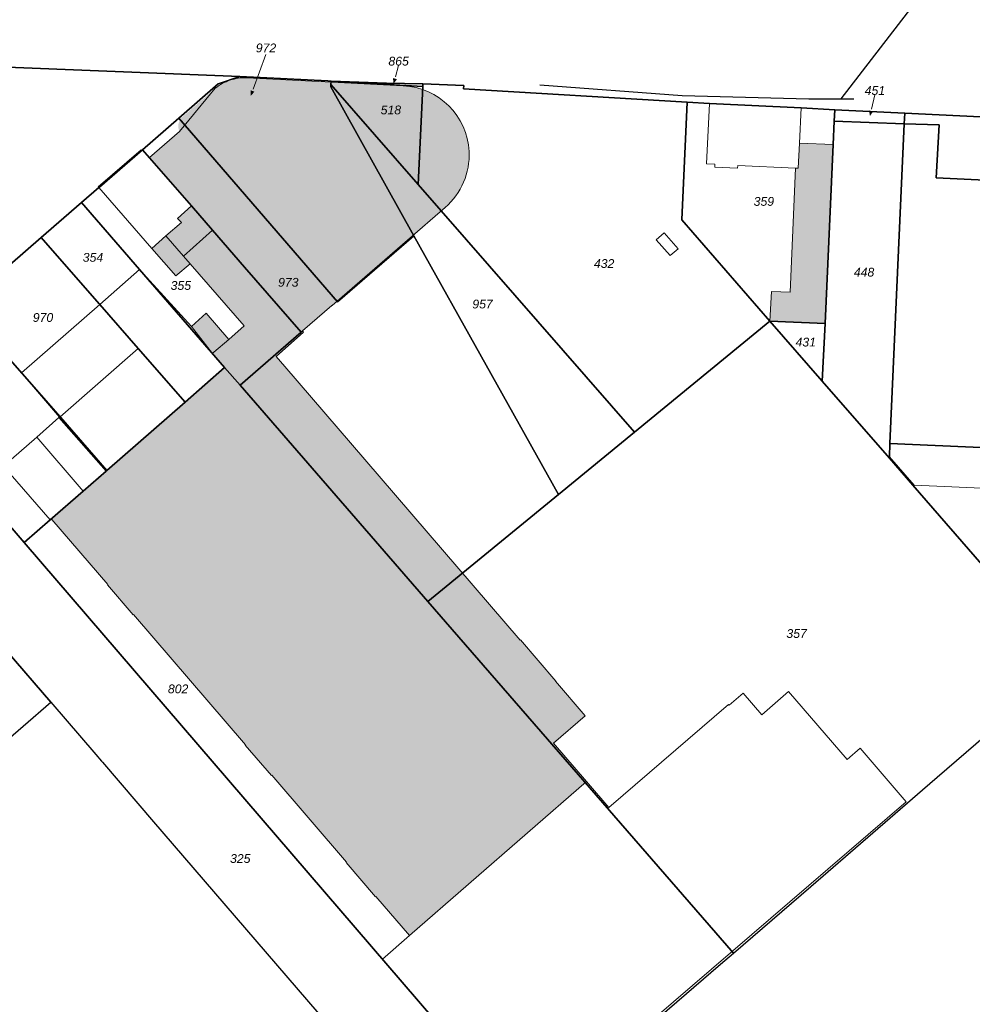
# Model space of a CAD drawing. Header units: metres. Extents: x 32338650 to 32340431, y 5701793 to 5703325.
# Tile 41 of 256: x 32339434 to 32339570, y 5702220 to 5702360. Entities that reach past the tile are written whole.
import ezdxf

# ---------------------------------------------------------------- set-up
doc = ezdxf.new("R2010")
doc.units = ezdxf.units.M
doc.header["$LTSCALE"] = 0.1
doc.layers.add('Keine', color=7, linetype='Continuous', lineweight=9)
for name, color, linetype, lineweight, true_color in [('LPB-BE-Flurstück_Grenze', 7, 'Continuous', 70, 0x004c99), ('LPB-BE-Flurstück_Nummer', 7, 'Continuous', 70, 0x004c99), ('LPB-BE-Gebäude', 7, 'Continuous', 70, 0x004c99), ('LPB-BE-Leitung_VodavoneWest_linie_FS', 7, 'Continuous', 50, 0xedede2), ('LPB-BE-Straße', 7, 'Continuous', 70, 0x004c99)]:
    doc.layers.add(name, color=color, linetype=linetype, lineweight=lineweight, true_color=true_color)
doc.styles.add('Arial (italic)', font='ariali.ttf')

# ---------------------------------------------------------------- blocks, each defined once
blk = doc.blocks.new('2004')
at = {"layer": 'Keine', "color": 7, "linetype": 'Continuous'}
blk.add_solid([(0, 0), (0.75, -0.3), (0.75, 0.3)], dxfattribs=at)

msp = doc.modelspace()

# ---------------------------------------------------------------- hatches: boundary and pattern name
at = {"layer": 'LPB-BE-Gebäude', "linetype": 'Continuous', "lineweight": 0, "true_color": 0xc7c8ca}
h = msp.add_hatch(color=9, dxfattribs=at)
edge = h.paths.add_edge_path()
edge.add_arc((32339488.25744, 5702341.00211), 9.89005, 310.9470843, 362.8798548)
edge.add_arc((32339488.25777, 5702340.99667), 9.88999, 2.9114286, 87.1007932)
edge.add_line((32339488.758, 5702350.874), (32339466.411, 5702352.014))
edge.add_arc((32339466.17201, 5702345.25607), 6.76215, 87.9746046, 108.4941561)
edge.add_arc((32339466.16861, 5702345.25722), 6.75999, 108.4699483, 128.9827144)
edge.add_line((32339461.916, 5702350.512), (32339457.288, 5702346.478))
edge.add_arc((32339458.43215, 5702345.11555), 1.77914, 130.0225643, 167.9819965)
edge.add_arc((32339458.43445, 5702345.1184), 1.7808, 168.0870597, 205.4908894)
edge.add_line((32339456.827, 5702344.352), (32339452.565, 5702340.66))
edge.add_line((32339452.565, 5702340.66), (32339451.564, 5702341.753))
edge.add_line((32339451.564, 5702341.753), (32339458.535, 5702333.731))
edge.add_line((32339458.535, 5702333.731), (32339461.553, 5702330.259))
edge.add_line((32339461.553, 5702330.259), (32339466.099, 5702325.028))
edge.add_line((32339466.099, 5702325.028), (32339474.17, 5702315.74))
edge.add_line((32339474.17, 5702315.74), (32339474.366, 5702315.91))
edge.add_line((32339474.366, 5702315.91), (32339478.57, 5702319.557))
edge.add_line((32339478.57, 5702319.557), (32339478.603, 5702319.519))
edge.add_line((32339478.603, 5702319.519), (32339494.739, 5702333.532))
h = msp.add_hatch(color=9, dxfattribs=at)
edge = h.paths.add_edge_path()
edge.add_arc((32339488.25744, 5702341.00211), 9.89005, 310.9470843, 362.8798548)
edge.add_arc((32339488.25777, 5702340.99667), 9.88999, 2.9114286, 87.1007932)
edge.add_line((32339488.758, 5702350.874), (32339466.411, 5702352.014))
edge.add_arc((32339466.17201, 5702345.25607), 6.76215, 87.9746046, 108.4941561)
edge.add_arc((32339466.16861, 5702345.25722), 6.75999, 108.4699483, 128.9827144)
edge.add_line((32339461.916, 5702350.512), (32339457.288, 5702346.478))
edge.add_arc((32339458.43215, 5702345.11555), 1.77914, 130.0225643, 167.9819965)
edge.add_arc((32339458.43445, 5702345.1184), 1.7808, 168.0870597, 205.4908894)
edge.add_line((32339456.827, 5702344.352), (32339452.565, 5702340.66))
edge.add_line((32339452.565, 5702340.66), (32339451.564, 5702341.753))
edge.add_line((32339451.564, 5702341.753), (32339458.535, 5702333.731))
edge.add_line((32339458.535, 5702333.731), (32339461.553, 5702330.259))
edge.add_line((32339461.553, 5702330.259), (32339466.099, 5702325.028))
edge.add_line((32339466.099, 5702325.028), (32339474.17, 5702315.74))
edge.add_line((32339474.17, 5702315.74), (32339474.366, 5702315.91))
edge.add_line((32339474.366, 5702315.91), (32339478.57, 5702319.557))
edge.add_line((32339478.57, 5702319.557), (32339478.603, 5702319.519))
edge.add_line((32339478.603, 5702319.519), (32339494.739, 5702333.532))
for points in [[(32339550.08, 5702342.495), (32339545.271, 5702342.712), (32339545.081, 5702339.104), (32339544.716, 5702339.122), (32339543.948, 5702321.442), (32339541.288, 5702321.556), (32339541.027, 5702317.324), (32339548.926, 5702316.968), (32339550.08, 5702342.495)], [(32339550.08, 5702342.495), (32339545.271, 5702342.712), (32339545.081, 5702339.104), (32339544.716, 5702339.122), (32339543.948, 5702321.442), (32339541.288, 5702321.556), (32339541.027, 5702317.324), (32339548.926, 5702316.968), (32339550.08, 5702342.495)], [(32339454.894, 5702329.451), (32339457.406, 5702326.569), (32339461.553, 5702330.259), (32339458.535, 5702333.731), (32339456.523, 5702331.953), (32339457.12, 5702331.39), (32339454.894, 5702329.451)], [(32339454.894, 5702329.451), (32339457.406, 5702326.569), (32339461.553, 5702330.259), (32339458.535, 5702333.731), (32339456.523, 5702331.953), (32339457.12, 5702331.39), (32339454.894, 5702329.451)], [(32339474.186, 5702315.722), (32339474.17, 5702315.74), (32339466.099, 5702325.028), (32339461.553, 5702330.259), (32339457.406, 5702326.569), (32339458.346, 5702325.503), (32339466.071, 5702316.644), (32339463.85, 5702314.709), (32339461.727, 5702312.874), (32339461.517, 5702312.688), (32339463.261, 5702310.691), (32339465.467, 5702308.153), (32339474.186, 5702315.722)], [(32339474.186, 5702315.722), (32339474.17, 5702315.74), (32339466.099, 5702325.028), (32339461.553, 5702330.259), (32339457.406, 5702326.569), (32339458.346, 5702325.503), (32339466.071, 5702316.644), (32339463.85, 5702314.709), (32339461.727, 5702312.874), (32339461.517, 5702312.688), (32339463.261, 5702310.691), (32339465.467, 5702308.153), (32339474.186, 5702315.722)], [(32339452.869, 5702327.687), (32339456.296, 5702323.747), (32339458.346, 5702325.503), (32339457.406, 5702326.569), (32339454.894, 5702329.451), (32339452.869, 5702327.687)], [(32339452.869, 5702327.687), (32339456.296, 5702323.747), (32339458.346, 5702325.503), (32339457.406, 5702326.569), (32339454.894, 5702329.451), (32339452.869, 5702327.687)], [(32339458.532, 5702316.542), (32339461.517, 5702312.688), (32339461.727, 5702312.874), (32339463.85, 5702314.709), (32339460.652, 5702318.421), (32339458.532, 5702316.542)], [(32339458.532, 5702316.542), (32339461.517, 5702312.688), (32339461.727, 5702312.874), (32339463.85, 5702314.709), (32339460.652, 5702318.421), (32339458.532, 5702316.542)], [(32339471.84, 5702310.854), (32339470.614, 5702312.279), (32339474.52, 5702315.723), (32339474.366, 5702315.91), (32339474.17, 5702315.74), (32339474.186, 5702315.722), (32339465.467, 5702308.153), (32339463.261, 5702310.691), (32339457.617, 5702305.761), (32339446.438, 5702295.996), (32339446.342, 5702295.912), (32339443.08, 5702293.063), (32339438.39, 5702288.967), (32339438.437, 5702288.908), (32339438.614, 5702289.026), (32339446.605, 5702279.742), (32339446.548, 5702279.7), (32339450.214, 5702275.428), (32339450.27, 5702275.476), (32339466.243, 5702256.901), (32339466.194, 5702256.857), (32339469.947, 5702252.504), (32339469.992, 5702252.55), (32339480.669, 5702240.136), (32339480.621, 5702240.096), (32339484.803, 5702235.226), (32339484.851, 5702235.271), (32339489.65, 5702229.696), (32339514.892, 5702251.634), (32339510.173, 5702257.098), (32339514.7, 5702261.009), (32339510.452, 5702265.943), (32339510.508, 5702265.984), (32339505.456, 5702271.861), (32339505.403, 5702271.828), (32339483.244, 5702297.593), (32339471.84, 5702310.854)], [(32339471.84, 5702310.854), (32339470.614, 5702312.279), (32339474.52, 5702315.723), (32339474.366, 5702315.91), (32339474.17, 5702315.74), (32339474.186, 5702315.722), (32339465.467, 5702308.153), (32339463.261, 5702310.691), (32339457.617, 5702305.761), (32339446.438, 5702295.996), (32339446.342, 5702295.912), (32339443.08, 5702293.063), (32339438.39, 5702288.967), (32339438.437, 5702288.908), (32339438.614, 5702289.026), (32339446.605, 5702279.742), (32339446.548, 5702279.7), (32339450.214, 5702275.428), (32339450.27, 5702275.476), (32339466.243, 5702256.901), (32339466.194, 5702256.857), (32339469.947, 5702252.504), (32339469.992, 5702252.55), (32339480.669, 5702240.136), (32339480.621, 5702240.096), (32339484.803, 5702235.226), (32339484.851, 5702235.271), (32339489.65, 5702229.696), (32339514.892, 5702251.634), (32339510.173, 5702257.098), (32339514.7, 5702261.009), (32339510.452, 5702265.943), (32339510.508, 5702265.984), (32339505.456, 5702271.861), (32339505.403, 5702271.828), (32339483.244, 5702297.593), (32339471.84, 5702310.854)]]:
    msp.add_hatch(color=9, dxfattribs=at).paths.add_polyline_path(points)

# ---------------------------------------------------------------- linework, layer by layer
at = {"layer": 'LPB-BE-Flurstück_Grenze', "color": 253, "linetype": 'Continuous', "lineweight": 25, "true_color": 0xadadad, "transparency": 33554687, "flags": 128}
for points in [[(32339351.653, 5702357.335), (32339364.009, 5702356.767), (32339374.486, 5702356.256), (32339388.139, 5702355.595), (32339392.883, 5702355.361), (32339403.41, 5702354.848), (32339406.946, 5702354.683), (32339429.82, 5702353.613), (32339465.448, 5702352.194), (32339477.972, 5702351.568), (32339478.481, 5702351.545), (32339486.337, 5702351.226), (32339491.56, 5702351.155), (32339497.372, 5702350.909), (32339497.34, 5702350.421), (32339529.256, 5702348.523), (32339532.442, 5702348.363), (32339545.522, 5702347.706), (32339550.305, 5702347.466), (32339560.289, 5702346.965), (32339728.955, 5702338.793), (32339795.061, 5702406.037)], [(32339351.653, 5702357.335), (32339364.009, 5702356.767), (32339374.486, 5702356.256), (32339388.139, 5702355.595), (32339392.883, 5702355.361), (32339403.41, 5702354.848), (32339406.946, 5702354.683), (32339429.82, 5702353.613), (32339465.448, 5702352.194), (32339477.972, 5702351.568), (32339478.481, 5702351.545), (32339486.337, 5702351.226), (32339491.56, 5702351.155), (32339497.372, 5702350.909), (32339497.34, 5702350.421), (32339529.256, 5702348.523), (32339532.442, 5702348.363), (32339545.522, 5702347.706), (32339550.305, 5702347.466), (32339560.289, 5702346.965), (32339728.955, 5702338.793), (32339795.061, 5702406.037)], [(32339425.871, 5702319.492), (32339437.114, 5702329.233), (32339442.851, 5702334.204), (32339445.329, 5702336.35), (32339445.425, 5702336.434), (32339451.564, 5702341.753), (32339456.739, 5702346.267), (32339462.346, 5702351.157), (32339465.448, 5702352.194), (32339429.82, 5702353.613)], [(32339425.871, 5702319.492), (32339437.114, 5702329.233), (32339442.851, 5702334.204), (32339445.329, 5702336.35), (32339445.425, 5702336.434), (32339451.564, 5702341.753), (32339456.739, 5702346.267), (32339462.346, 5702351.157), (32339465.448, 5702352.194), (32339429.82, 5702353.613)], [(32339490.275, 5702329.483), (32339478.408, 5702350.704), (32339478.421, 5702351.045), (32339478.481, 5702351.545), (32339477.972, 5702351.568), (32339465.448, 5702352.194), (32339462.346, 5702351.157), (32339456.739, 5702346.267), (32339479.362, 5702320.082), (32339490.275, 5702329.483)], [(32339490.275, 5702329.483), (32339478.408, 5702350.704), (32339478.421, 5702351.045), (32339478.481, 5702351.545), (32339477.972, 5702351.568), (32339465.448, 5702352.194), (32339462.346, 5702351.157), (32339456.739, 5702346.267), (32339479.362, 5702320.082), (32339490.275, 5702329.483)], [(32339478.421, 5702351.045), (32339490.87, 5702336.798), (32339491.531, 5702350.757), (32339478.481, 5702351.545), (32339478.421, 5702351.045)], [(32339478.421, 5702351.045), (32339490.87, 5702336.798), (32339491.531, 5702350.757), (32339478.481, 5702351.545), (32339478.421, 5702351.045)], [(32339478.481, 5702351.545), (32339491.531, 5702350.757), (32339491.56, 5702351.155), (32339486.337, 5702351.226), (32339478.481, 5702351.545)], [(32339478.481, 5702351.545), (32339491.531, 5702350.757), (32339491.56, 5702351.155), (32339486.337, 5702351.226), (32339478.481, 5702351.545)], [(32339478.408, 5702350.704), (32339490.275, 5702329.483), (32339510.901, 5702292.601), (32339521.727, 5702301.485), (32339490.87, 5702336.798), (32339478.421, 5702351.045), (32339478.408, 5702350.704)], [(32339478.408, 5702350.704), (32339490.275, 5702329.483), (32339510.901, 5702292.601), (32339521.727, 5702301.485), (32339490.87, 5702336.798), (32339478.421, 5702351.045), (32339478.408, 5702350.704)], [(32339491.531, 5702350.757), (32339490.87, 5702336.798), (32339521.727, 5702301.485), (32339541.027, 5702317.324), (32339528.477, 5702331.74), (32339529.256, 5702348.523), (32339497.34, 5702350.421), (32339497.372, 5702350.909), (32339491.56, 5702351.155), (32339491.531, 5702350.757)], [(32339491.531, 5702350.757), (32339490.87, 5702336.798), (32339521.727, 5702301.485), (32339541.027, 5702317.324), (32339528.477, 5702331.74), (32339529.256, 5702348.523), (32339497.34, 5702350.421), (32339497.372, 5702350.909), (32339491.56, 5702351.155), (32339491.531, 5702350.757)], [(32339550.08, 5702342.495), (32339550.231, 5702345.844), (32339550.305, 5702347.466), (32339545.522, 5702347.706), (32339532.442, 5702348.363), (32339529.256, 5702348.523), (32339528.477, 5702331.74), (32339541.027, 5702317.324), (32339548.926, 5702316.968), (32339550.08, 5702342.495)], [(32339550.08, 5702342.495), (32339550.231, 5702345.844), (32339550.305, 5702347.466), (32339545.522, 5702347.706), (32339532.442, 5702348.363), (32339529.256, 5702348.523), (32339528.477, 5702331.74), (32339541.027, 5702317.324), (32339548.926, 5702316.968), (32339550.08, 5702342.495)], [(32339560.222, 5702345.469), (32339560.289, 5702346.965), (32339550.305, 5702347.466), (32339550.231, 5702345.844), (32339560.222, 5702345.469)], [(32339560.222, 5702345.469), (32339560.289, 5702346.965), (32339550.305, 5702347.466), (32339550.231, 5702345.844), (32339560.222, 5702345.469)], [(32339456.739, 5702346.267), (32339451.564, 5702341.753), (32339458.535, 5702333.731), (32339461.553, 5702330.259), (32339466.099, 5702325.028), (32339474.17, 5702315.74), (32339474.186, 5702315.722), (32339465.467, 5702308.153), (32339492.275, 5702277.315), (32339510.901, 5702292.601), (32339490.275, 5702329.483), (32339479.362, 5702320.082), (32339456.739, 5702346.267)], [(32339456.739, 5702346.267), (32339451.564, 5702341.753), (32339458.535, 5702333.731), (32339461.553, 5702330.259), (32339466.099, 5702325.028), (32339474.17, 5702315.74), (32339474.186, 5702315.722), (32339465.467, 5702308.153), (32339492.275, 5702277.315), (32339510.901, 5702292.601), (32339490.275, 5702329.483), (32339479.362, 5702320.082), (32339456.739, 5702346.267)], [(32339558.101, 5702297.973), (32339558.184, 5702299.847), (32339560.222, 5702345.469), (32339550.231, 5702345.844), (32339550.08, 5702342.495), (32339548.926, 5702316.968), (32339548.495, 5702308.758), (32339558.091, 5702297.749), (32339558.101, 5702297.973)], [(32339558.101, 5702297.973), (32339558.184, 5702299.847), (32339560.222, 5702345.469), (32339550.231, 5702345.844), (32339550.08, 5702342.495), (32339548.926, 5702316.968), (32339548.495, 5702308.758), (32339558.091, 5702297.749), (32339558.101, 5702297.973)], [(32339728.955, 5702338.793), (32339560.289, 5702346.965), (32339560.222, 5702345.469), (32339565.191, 5702345.317), (32339564.78, 5702337.727), (32339572.762, 5702337.379)], [(32339728.955, 5702338.793), (32339560.289, 5702346.965), (32339560.222, 5702345.469), (32339565.191, 5702345.317), (32339564.78, 5702337.727), (32339572.762, 5702337.379)], [(32339564.78, 5702337.727), (32339565.191, 5702345.317), (32339560.222, 5702345.469), (32339558.184, 5702299.847), (32339572.21, 5702299.225), (32339577.994, 5702298.978), (32339578.264, 5702304.602), (32339578.818, 5702316.161), (32339592.942, 5702315.762), (32339599.04, 5702315.593), (32339612.124, 5702315.217), (32339612.66, 5702325.865), (32339612.733, 5702327.394), (32339612.663, 5702327.397), (32339613.053, 5702335.448), (32339572.762, 5702337.379), (32339564.78, 5702337.727)], [(32339564.78, 5702337.727), (32339565.191, 5702345.317), (32339560.222, 5702345.469), (32339558.184, 5702299.847), (32339572.21, 5702299.225), (32339577.994, 5702298.978), (32339578.264, 5702304.602), (32339578.818, 5702316.161), (32339592.942, 5702315.762), (32339599.04, 5702315.593), (32339612.124, 5702315.217), (32339612.66, 5702325.865), (32339612.733, 5702327.394), (32339612.663, 5702327.397), (32339613.053, 5702335.448), (32339572.762, 5702337.379), (32339564.78, 5702337.727)], [(32339474.186, 5702315.722), (32339474.17, 5702315.74), (32339466.099, 5702325.028), (32339461.553, 5702330.259), (32339458.535, 5702333.731), (32339451.564, 5702341.753), (32339445.425, 5702336.434), (32339445.329, 5702336.35), (32339442.851, 5702334.204), (32339451.123, 5702324.675), (32339463.261, 5702310.691), (32339465.467, 5702308.153), (32339474.186, 5702315.722)], [(32339474.186, 5702315.722), (32339474.17, 5702315.74), (32339466.099, 5702325.028), (32339461.553, 5702330.259), (32339458.535, 5702333.731), (32339451.564, 5702341.753), (32339445.425, 5702336.434), (32339445.329, 5702336.35), (32339442.851, 5702334.204), (32339451.123, 5702324.675), (32339463.261, 5702310.691), (32339465.467, 5702308.153), (32339474.186, 5702315.722)], [(32339450.927, 5702313.419), (32339457.617, 5702305.761), (32339463.261, 5702310.691), (32339451.123, 5702324.675), (32339442.851, 5702334.204), (32339437.114, 5702329.233), (32339445.381, 5702319.769), (32339445.441, 5702319.7), (32339445.46, 5702319.679), (32339450.927, 5702313.419)], [(32339450.927, 5702313.419), (32339457.617, 5702305.761), (32339463.261, 5702310.691), (32339451.123, 5702324.675), (32339442.851, 5702334.204), (32339437.114, 5702329.233), (32339445.381, 5702319.769), (32339445.441, 5702319.7), (32339445.46, 5702319.679), (32339450.927, 5702313.419)], [(32339457.617, 5702305.761), (32339450.927, 5702313.419), (32339445.46, 5702319.679), (32339445.441, 5702319.7), (32339445.381, 5702319.769), (32339437.114, 5702329.233), (32339425.871, 5702319.492), (32339439.781, 5702303.682), (32339439.866, 5702303.589), (32339446.438, 5702295.996), (32339457.617, 5702305.761)], [(32339457.617, 5702305.761), (32339450.927, 5702313.419), (32339445.46, 5702319.679), (32339445.441, 5702319.7), (32339445.381, 5702319.769), (32339437.114, 5702329.233), (32339425.871, 5702319.492), (32339439.781, 5702303.682), (32339439.866, 5702303.589), (32339446.438, 5702295.996), (32339457.617, 5702305.761)], [(32339438.39, 5702288.967), (32339443.08, 5702293.063), (32339446.342, 5702295.912), (32339446.438, 5702295.996), (32339439.866, 5702303.589), (32339439.781, 5702303.682), (32339425.871, 5702319.492), (32339418.026, 5702312.695), (32339417.563, 5702312.237), (32339417.165, 5702311.725), (32339416.837, 5702311.165), (32339416.585, 5702310.569), (32339416.412, 5702309.943), (32339416.32, 5702309.298), (32339416.314, 5702308.649), (32339416.392, 5702308.004), (32339416.554, 5702307.374), (32339416.796, 5702306.772), (32339417.116, 5702306.207), (32339417.507, 5702305.689), (32339434.676, 5702285.723), (32339438.39, 5702288.967)], [(32339438.39, 5702288.967), (32339443.08, 5702293.063), (32339446.342, 5702295.912), (32339446.438, 5702295.996), (32339439.866, 5702303.589), (32339439.781, 5702303.682), (32339425.871, 5702319.492), (32339418.026, 5702312.695), (32339417.563, 5702312.237), (32339417.165, 5702311.725), (32339416.837, 5702311.165), (32339416.585, 5702310.569), (32339416.412, 5702309.943), (32339416.32, 5702309.298), (32339416.314, 5702308.649), (32339416.392, 5702308.004), (32339416.554, 5702307.374), (32339416.796, 5702306.772), (32339417.116, 5702306.207), (32339417.507, 5702305.689), (32339434.676, 5702285.723), (32339438.39, 5702288.967)], [(32339582.103, 5702270.2), (32339561.42, 5702293.93), (32339558.091, 5702297.749), (32339548.495, 5702308.758), (32339541.027, 5702317.324), (32339521.727, 5702301.485), (32339510.901, 5702292.601), (32339492.275, 5702277.315), (32339535.848, 5702227.19), (32339546.872, 5702236.695), (32339564.595, 5702251.975), (32339564.876, 5702252.219), (32339564.919, 5702252.255), (32339577.658, 5702263.239), (32339589.376, 5702249.741), (32339591.933, 5702246.803), (32339612.055, 5702223.684), (32339618.084, 5702228.921), (32339582.103, 5702270.2)], [(32339582.103, 5702270.2), (32339561.42, 5702293.93), (32339558.091, 5702297.749), (32339548.495, 5702308.758), (32339541.027, 5702317.324), (32339521.727, 5702301.485), (32339510.901, 5702292.601), (32339492.275, 5702277.315), (32339535.848, 5702227.19), (32339546.872, 5702236.695), (32339564.595, 5702251.975), (32339564.876, 5702252.219), (32339564.919, 5702252.255), (32339577.658, 5702263.239), (32339589.376, 5702249.741), (32339591.933, 5702246.803), (32339612.055, 5702223.684), (32339618.084, 5702228.921), (32339582.103, 5702270.2)], [(32339548.926, 5702316.968), (32339541.027, 5702317.324), (32339548.495, 5702308.758), (32339548.926, 5702316.968)], [(32339548.926, 5702316.968), (32339541.027, 5702317.324), (32339548.495, 5702308.758), (32339548.926, 5702316.968)], [(32339534.009, 5702225.604), (32339535.848, 5702227.19), (32339492.275, 5702277.315), (32339465.467, 5702308.153), (32339463.261, 5702310.691), (32339457.617, 5702305.761), (32339446.438, 5702295.996), (32339446.342, 5702295.912), (32339443.08, 5702293.063), (32339438.39, 5702288.967), (32339434.676, 5702285.723), (32339506.64, 5702202.033), (32339534.009, 5702225.604)], [(32339534.009, 5702225.604), (32339535.848, 5702227.19), (32339492.275, 5702277.315), (32339465.467, 5702308.153), (32339463.261, 5702310.691), (32339457.617, 5702305.761), (32339446.438, 5702295.996), (32339446.342, 5702295.912), (32339443.08, 5702293.063), (32339438.39, 5702288.967), (32339434.676, 5702285.723), (32339506.64, 5702202.033), (32339534.009, 5702225.604)], [(32339506.64, 5702202.033), (32339434.676, 5702285.723), (32339417.507, 5702305.689), (32339414.277, 5702309.446), (32339405.298, 5702301.546), (32339406.387, 5702300.28), (32339411.182, 5702294.699), (32339412.606, 5702293.049), (32339423.782, 5702280.059), (32339424.126, 5702279.655), (32339430.297, 5702272.476), (32339431.357, 5702271.241), (32339432.236, 5702270.214), (32339438.464, 5702262.973), (32339444.893, 5702255.493), (32339445.696, 5702254.569), (32339445.82, 5702254.424), (32339453.138, 5702245.916), (32339485.268, 5702208.559)], [(32339506.64, 5702202.033), (32339434.676, 5702285.723), (32339417.507, 5702305.689), (32339414.277, 5702309.446), (32339405.298, 5702301.546), (32339406.387, 5702300.28), (32339411.182, 5702294.699), (32339412.606, 5702293.049), (32339423.782, 5702280.059), (32339424.126, 5702279.655), (32339430.297, 5702272.476), (32339431.357, 5702271.241), (32339432.236, 5702270.214), (32339438.464, 5702262.973), (32339444.893, 5702255.493), (32339445.696, 5702254.569), (32339445.82, 5702254.424), (32339453.138, 5702245.916), (32339485.268, 5702208.559)], [(32339572.21, 5702299.225), (32339558.184, 5702299.847), (32339558.101, 5702297.973), (32339558.091, 5702297.749), (32339561.42, 5702293.93), (32339582.103, 5702270.2)], [(32339572.21, 5702299.225), (32339558.184, 5702299.847), (32339558.101, 5702297.973), (32339558.091, 5702297.749), (32339561.42, 5702293.93), (32339582.103, 5702270.2)], [(32339415.105, 5702257.099), (32339416.338, 5702255.677), (32339413.077, 5702252.779), (32339408.092, 5702248.351), (32339403.751, 5702244.497), (32339404.698, 5702243.427), (32339409.517, 5702237.945), (32339418.772, 5702245.94), (32339420.66, 5702247.573), (32339421.615, 5702248.405), (32339430.143, 5702255.779), (32339430.527, 5702256.104), (32339438.464, 5702262.973), (32339432.236, 5702270.214), (32339431.357, 5702271.241), (32339415.105, 5702257.099)], [(32339415.105, 5702257.099), (32339416.338, 5702255.677), (32339413.077, 5702252.779), (32339408.092, 5702248.351), (32339403.751, 5702244.497), (32339404.698, 5702243.427), (32339409.517, 5702237.945), (32339418.772, 5702245.94), (32339420.66, 5702247.573), (32339421.615, 5702248.405), (32339430.143, 5702255.779), (32339430.527, 5702256.104), (32339438.464, 5702262.973), (32339432.236, 5702270.214), (32339431.357, 5702271.241), (32339415.105, 5702257.099)]]:
    msp.add_lwpolyline(points, dxfattribs=at)
at = {"layer": 'LPB-BE-Flurstück_Nummer', "color": 252, "linetype": 'Continuous', "lineweight": 5, "true_color": 0x888888}
for p, q in [((32339467.32944, 5702350.3687), (32339469.164, 5702355.32)), ((32339467.32944, 5702350.3687), (32339469.164, 5702355.32)), ((32339487.63407, 5702352.1384), (32339488.085, 5702353.759)), ((32339487.63407, 5702352.1384), (32339488.085, 5702353.759)), ((32339555.55088, 5702347.52846), (32339556.033, 5702349.579)), ((32339555.55088, 5702347.52846), (32339556.033, 5702349.579))]:
    msp.add_line(p, q, dxfattribs=at)
at = {"layer": 'LPB-BE-Gebäude', "color": 7, "linetype": 'Continuous', "lineweight": 9, "flags": 128}
for points in [[(32339494.739, 5702333.532, 0.230559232), (32339498.135, 5702341.499, 0.384812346), (32339488.758, 5702350.874), (32339466.411, 5702352.014, 0.089773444), (32339464.027, 5702351.669, 0.089743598), (32339461.916, 5702350.512), (32339456.827, 5702344.352), (32339452.565, 5702340.66), (32339451.564, 5702341.753), (32339458.535, 5702333.731), (32339461.553, 5702330.259), (32339466.099, 5702325.028), (32339474.17, 5702315.74), (32339474.186, 5702315.722), (32339465.467, 5702308.153), (32339463.261, 5702310.691), (32339457.617, 5702305.761), (32339446.438, 5702295.996), (32339446.342, 5702295.912), (32339443.08, 5702293.063), (32339438.39, 5702288.967), (32339438.437, 5702288.908), (32339438.614, 5702289.026), (32339446.605, 5702279.742), (32339446.548, 5702279.7), (32339450.214, 5702275.428), (32339450.27, 5702275.476), (32339466.243, 5702256.901), (32339466.194, 5702256.857), (32339469.947, 5702252.504), (32339469.992, 5702252.55), (32339480.669, 5702240.136), (32339480.621, 5702240.096), (32339484.803, 5702235.226), (32339484.851, 5702235.271), (32339489.65, 5702229.696), (32339485.769, 5702226.337), (32339506.424, 5702202.308)], [(32339494.739, 5702333.532, 0.230559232), (32339498.135, 5702341.499, 0.384812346), (32339488.758, 5702350.874), (32339466.411, 5702352.014, 0.089773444), (32339464.027, 5702351.669, 0.089743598), (32339461.916, 5702350.512), (32339456.827, 5702344.352), (32339452.565, 5702340.66), (32339451.564, 5702341.753), (32339458.535, 5702333.731), (32339461.553, 5702330.259), (32339466.099, 5702325.028), (32339474.17, 5702315.74), (32339474.186, 5702315.722), (32339465.467, 5702308.153), (32339463.261, 5702310.691), (32339457.617, 5702305.761), (32339446.438, 5702295.996), (32339446.342, 5702295.912), (32339443.08, 5702293.063), (32339438.39, 5702288.967), (32339438.437, 5702288.908), (32339438.614, 5702289.026), (32339446.605, 5702279.742), (32339446.548, 5702279.7), (32339450.214, 5702275.428), (32339450.27, 5702275.476), (32339466.243, 5702256.901), (32339466.194, 5702256.857), (32339469.947, 5702252.504), (32339469.992, 5702252.55), (32339480.669, 5702240.136), (32339480.621, 5702240.096), (32339484.803, 5702235.226), (32339484.851, 5702235.271), (32339489.65, 5702229.696), (32339485.769, 5702226.337), (32339506.424, 5702202.308)], [(32339494.739, 5702333.532, 0.230559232), (32339498.135, 5702341.499, 0.384812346), (32339488.758, 5702350.874), (32339466.411, 5702352.014, 0.089773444), (32339464.027, 5702351.669, 0.089743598), (32339461.916, 5702350.512), (32339456.827, 5702344.352), (32339452.565, 5702340.66), (32339451.564, 5702341.753), (32339458.535, 5702333.731), (32339461.553, 5702330.259), (32339466.099, 5702325.028), (32339474.17, 5702315.74), (32339474.186, 5702315.722), (32339465.467, 5702308.153), (32339463.261, 5702310.691), (32339457.617, 5702305.761), (32339446.438, 5702295.996), (32339446.342, 5702295.912), (32339443.08, 5702293.063), (32339438.39, 5702288.967), (32339438.437, 5702288.908), (32339438.614, 5702289.026), (32339446.605, 5702279.742), (32339446.548, 5702279.7), (32339450.214, 5702275.428), (32339450.27, 5702275.476), (32339466.243, 5702256.901), (32339466.194, 5702256.857), (32339469.947, 5702252.504), (32339469.992, 5702252.55), (32339480.669, 5702240.136), (32339480.621, 5702240.096), (32339484.803, 5702235.226), (32339484.851, 5702235.271), (32339489.65, 5702229.696), (32339485.769, 5702226.337), (32339506.424, 5702202.308)], [(32339494.739, 5702333.532, 0.230559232), (32339498.135, 5702341.499, 0.384812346), (32339488.758, 5702350.874), (32339466.411, 5702352.014, 0.089773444), (32339464.027, 5702351.669, 0.089743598), (32339461.916, 5702350.512), (32339456.827, 5702344.352), (32339452.565, 5702340.66), (32339451.564, 5702341.753), (32339458.535, 5702333.731), (32339461.553, 5702330.259), (32339466.099, 5702325.028), (32339474.17, 5702315.74), (32339474.186, 5702315.722), (32339465.467, 5702308.153), (32339463.261, 5702310.691), (32339457.617, 5702305.761), (32339446.438, 5702295.996), (32339446.342, 5702295.912), (32339443.08, 5702293.063), (32339438.39, 5702288.967), (32339438.437, 5702288.908), (32339438.614, 5702289.026), (32339446.605, 5702279.742), (32339446.548, 5702279.7), (32339450.214, 5702275.428), (32339450.27, 5702275.476), (32339466.243, 5702256.901), (32339466.194, 5702256.857), (32339469.947, 5702252.504), (32339469.992, 5702252.55), (32339480.669, 5702240.136), (32339480.621, 5702240.096), (32339484.803, 5702235.226), (32339484.851, 5702235.271), (32339489.65, 5702229.696), (32339485.769, 5702226.337), (32339506.424, 5702202.308)], [(32339494.739, 5702333.532, 0.230559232), (32339498.135, 5702341.499, 0.384812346), (32339488.758, 5702350.874), (32339466.411, 5702352.014, 0.089773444), (32339464.027, 5702351.669, 0.089743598), (32339461.916, 5702350.512), (32339456.827, 5702344.352), (32339452.565, 5702340.66), (32339451.564, 5702341.753), (32339458.535, 5702333.731), (32339461.553, 5702330.259), (32339466.099, 5702325.028), (32339474.17, 5702315.74), (32339474.186, 5702315.722), (32339465.467, 5702308.153), (32339463.261, 5702310.691), (32339457.617, 5702305.761), (32339446.438, 5702295.996), (32339446.342, 5702295.912), (32339443.08, 5702293.063), (32339438.39, 5702288.967), (32339438.437, 5702288.908), (32339438.614, 5702289.026), (32339446.605, 5702279.742), (32339446.548, 5702279.7), (32339450.214, 5702275.428), (32339450.27, 5702275.476), (32339466.243, 5702256.901), (32339466.194, 5702256.857), (32339469.947, 5702252.504), (32339469.992, 5702252.55), (32339480.669, 5702240.136), (32339480.621, 5702240.096), (32339484.803, 5702235.226), (32339484.851, 5702235.271), (32339489.65, 5702229.696), (32339485.769, 5702226.337), (32339506.424, 5702202.308)], [(32339494.739, 5702333.532, 0.230559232), (32339498.135, 5702341.499, 0.384812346), (32339488.758, 5702350.874), (32339466.411, 5702352.014, 0.089773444), (32339464.027, 5702351.669, 0.089743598), (32339461.916, 5702350.512), (32339456.827, 5702344.352), (32339452.565, 5702340.66), (32339451.564, 5702341.753), (32339458.535, 5702333.731), (32339461.553, 5702330.259), (32339466.099, 5702325.028), (32339474.17, 5702315.74), (32339474.186, 5702315.722), (32339465.467, 5702308.153), (32339463.261, 5702310.691), (32339457.617, 5702305.761), (32339446.438, 5702295.996), (32339446.342, 5702295.912), (32339443.08, 5702293.063), (32339438.39, 5702288.967), (32339438.437, 5702288.908), (32339438.614, 5702289.026), (32339446.605, 5702279.742), (32339446.548, 5702279.7), (32339450.214, 5702275.428), (32339450.27, 5702275.476), (32339466.243, 5702256.901), (32339466.194, 5702256.857), (32339469.947, 5702252.504), (32339469.992, 5702252.55), (32339480.669, 5702240.136), (32339480.621, 5702240.096), (32339484.803, 5702235.226), (32339484.851, 5702235.271), (32339489.65, 5702229.696), (32339485.769, 5702226.337), (32339506.424, 5702202.308)], [(32339494.739, 5702333.532, 0.230559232), (32339498.135, 5702341.499, 0.384812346), (32339488.758, 5702350.874), (32339466.411, 5702352.014, 0.089773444), (32339464.027, 5702351.669, 0.089743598), (32339461.916, 5702350.512), (32339456.827, 5702344.352), (32339452.565, 5702340.66), (32339451.564, 5702341.753), (32339458.535, 5702333.731), (32339461.553, 5702330.259), (32339466.099, 5702325.028), (32339474.17, 5702315.74), (32339474.366, 5702315.91), (32339478.57, 5702319.557), (32339478.603, 5702319.519), (32339494.739, 5702333.532)], [(32339494.739, 5702333.532, 0.230559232), (32339498.135, 5702341.499, 0.384812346), (32339488.758, 5702350.874), (32339466.411, 5702352.014, 0.089773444), (32339464.027, 5702351.669, 0.089743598), (32339461.916, 5702350.512), (32339456.827, 5702344.352), (32339452.565, 5702340.66), (32339451.564, 5702341.753), (32339458.535, 5702333.731), (32339461.553, 5702330.259), (32339466.099, 5702325.028), (32339474.17, 5702315.74), (32339474.366, 5702315.91), (32339478.57, 5702319.557), (32339478.603, 5702319.519), (32339494.739, 5702333.532)]]:
    msp.add_lwpolyline(points, format="xyb", dxfattribs=at)
for points in [[(32339550.08, 5702342.495), (32339545.271, 5702342.712), (32339545.522, 5702347.706), (32339532.442, 5702348.363), (32339532.028, 5702339.74), (32339533.198, 5702339.683), (32339533.179, 5702339.282), (32339536.439, 5702339.119), (32339536.459, 5702339.519), (32339544.716, 5702339.122), (32339543.948, 5702321.442), (32339541.288, 5702321.556), (32339541.027, 5702317.324), (32339548.926, 5702316.968), (32339550.08, 5702342.495)], [(32339550.08, 5702342.495), (32339545.271, 5702342.712), (32339545.522, 5702347.706), (32339532.442, 5702348.363), (32339532.028, 5702339.74), (32339533.198, 5702339.683), (32339533.179, 5702339.282), (32339536.439, 5702339.119), (32339536.459, 5702339.519), (32339544.716, 5702339.122), (32339543.948, 5702321.442), (32339541.288, 5702321.556), (32339541.027, 5702317.324), (32339548.926, 5702316.968), (32339550.08, 5702342.495)], [(32339451.564, 5702341.753), (32339451.545, 5702341.774), (32339451.42, 5702341.669), (32339451.363, 5702341.751), (32339445.243, 5702336.452), (32339445.329, 5702336.35), (32339452.869, 5702327.687), (32339456.296, 5702323.747), (32339458.346, 5702325.503), (32339466.071, 5702316.644), (32339463.85, 5702314.709), (32339460.652, 5702318.421), (32339458.532, 5702316.542), (32339461.517, 5702312.688), (32339463.261, 5702310.691), (32339465.467, 5702308.153), (32339474.186, 5702315.722), (32339474.17, 5702315.74), (32339466.099, 5702325.028), (32339461.553, 5702330.259), (32339458.535, 5702333.731), (32339451.564, 5702341.753)], [(32339451.564, 5702341.753), (32339451.545, 5702341.774), (32339451.42, 5702341.669), (32339451.363, 5702341.751), (32339445.243, 5702336.452), (32339445.329, 5702336.35), (32339452.869, 5702327.687), (32339456.296, 5702323.747), (32339458.346, 5702325.503), (32339466.071, 5702316.644), (32339463.85, 5702314.709), (32339460.652, 5702318.421), (32339458.532, 5702316.542), (32339461.517, 5702312.688), (32339463.261, 5702310.691), (32339465.467, 5702308.153), (32339474.186, 5702315.722), (32339474.17, 5702315.74), (32339466.099, 5702325.028), (32339461.553, 5702330.259), (32339458.535, 5702333.731), (32339451.564, 5702341.753)], [(32339550.08, 5702342.495), (32339545.271, 5702342.712), (32339545.081, 5702339.104), (32339544.716, 5702339.122), (32339543.948, 5702321.442), (32339541.288, 5702321.556), (32339541.027, 5702317.324), (32339548.926, 5702316.968), (32339550.08, 5702342.495)], [(32339550.08, 5702342.495), (32339545.271, 5702342.712), (32339545.081, 5702339.104), (32339544.716, 5702339.122), (32339543.948, 5702321.442), (32339541.288, 5702321.556), (32339541.027, 5702317.324), (32339548.926, 5702316.968), (32339550.08, 5702342.495)], [(32339454.894, 5702329.451), (32339457.406, 5702326.569), (32339461.553, 5702330.259), (32339458.535, 5702333.731), (32339456.523, 5702331.953), (32339457.12, 5702331.39), (32339454.894, 5702329.451)], [(32339454.894, 5702329.451), (32339457.406, 5702326.569), (32339461.553, 5702330.259), (32339458.535, 5702333.731), (32339456.523, 5702331.953), (32339457.12, 5702331.39), (32339454.894, 5702329.451)], [(32339524.582, 5702217.914), (32339560.478, 5702248.765), (32339553.948, 5702256.397), (32339552.058, 5702254.805), (32339543.709, 5702264.474), (32339539.893, 5702261.177), (32339537.24, 5702264.242), (32339535.257, 5702262.519), (32339535.153, 5702262.632), (32339518.094, 5702247.926), (32339514.892, 5702251.634), (32339510.173, 5702257.098), (32339514.7, 5702261.009), (32339510.452, 5702265.943), (32339510.508, 5702265.984), (32339505.456, 5702271.861), (32339505.403, 5702271.828), (32339483.244, 5702297.593), (32339471.84, 5702310.854), (32339470.614, 5702312.279), (32339474.52, 5702315.723), (32339474.459, 5702315.797), (32339474.366, 5702315.91), (32339478.57, 5702319.557), (32339478.603, 5702319.519), (32339494.739, 5702333.532)], [(32339524.582, 5702217.914), (32339560.478, 5702248.765), (32339553.948, 5702256.397), (32339552.058, 5702254.805), (32339543.709, 5702264.474), (32339539.893, 5702261.177), (32339537.24, 5702264.242), (32339535.257, 5702262.519), (32339535.153, 5702262.632), (32339518.094, 5702247.926), (32339514.892, 5702251.634), (32339510.173, 5702257.098), (32339514.7, 5702261.009), (32339510.452, 5702265.943), (32339510.508, 5702265.984), (32339505.456, 5702271.861), (32339505.403, 5702271.828), (32339483.244, 5702297.593), (32339471.84, 5702310.854), (32339470.614, 5702312.279), (32339474.52, 5702315.723), (32339474.459, 5702315.797), (32339474.366, 5702315.91), (32339478.57, 5702319.557), (32339478.603, 5702319.519), (32339494.739, 5702333.532)], [(32339524.582, 5702217.914), (32339560.478, 5702248.765), (32339553.948, 5702256.397), (32339552.058, 5702254.805), (32339543.709, 5702264.474), (32339539.893, 5702261.177), (32339537.24, 5702264.242), (32339535.257, 5702262.519), (32339535.153, 5702262.632), (32339518.094, 5702247.926), (32339514.892, 5702251.634), (32339510.173, 5702257.098), (32339514.7, 5702261.009), (32339510.452, 5702265.943), (32339510.508, 5702265.984), (32339505.456, 5702271.861), (32339505.403, 5702271.828), (32339483.244, 5702297.593), (32339471.84, 5702310.854), (32339470.614, 5702312.279), (32339474.52, 5702315.723), (32339474.459, 5702315.797), (32339474.366, 5702315.91), (32339478.57, 5702319.557), (32339478.603, 5702319.519), (32339494.739, 5702333.532)], [(32339524.582, 5702217.914), (32339560.478, 5702248.765), (32339553.948, 5702256.397), (32339552.058, 5702254.805), (32339543.709, 5702264.474), (32339539.893, 5702261.177), (32339537.24, 5702264.242), (32339535.257, 5702262.519), (32339535.153, 5702262.632), (32339518.094, 5702247.926), (32339514.892, 5702251.634), (32339510.173, 5702257.098), (32339514.7, 5702261.009), (32339510.452, 5702265.943), (32339510.508, 5702265.984), (32339505.456, 5702271.861), (32339505.403, 5702271.828), (32339483.244, 5702297.593), (32339471.84, 5702310.854), (32339470.614, 5702312.279), (32339474.52, 5702315.723), (32339474.459, 5702315.797), (32339474.366, 5702315.91), (32339478.57, 5702319.557), (32339478.603, 5702319.519), (32339494.739, 5702333.532)], [(32339524.582, 5702217.914), (32339560.478, 5702248.765), (32339553.948, 5702256.397), (32339552.058, 5702254.805), (32339543.709, 5702264.474), (32339539.893, 5702261.177), (32339537.24, 5702264.242), (32339535.257, 5702262.519), (32339535.153, 5702262.632), (32339518.094, 5702247.926), (32339514.892, 5702251.634), (32339510.173, 5702257.098), (32339514.7, 5702261.009), (32339510.452, 5702265.943), (32339510.508, 5702265.984), (32339505.456, 5702271.861), (32339505.403, 5702271.828), (32339483.244, 5702297.593), (32339471.84, 5702310.854), (32339470.614, 5702312.279), (32339474.52, 5702315.723), (32339474.459, 5702315.797), (32339474.366, 5702315.91), (32339478.57, 5702319.557), (32339478.603, 5702319.519), (32339494.739, 5702333.532)], [(32339524.582, 5702217.914), (32339560.478, 5702248.765), (32339553.948, 5702256.397), (32339552.058, 5702254.805), (32339543.709, 5702264.474), (32339539.893, 5702261.177), (32339537.24, 5702264.242), (32339535.257, 5702262.519), (32339535.153, 5702262.632), (32339518.094, 5702247.926), (32339514.892, 5702251.634), (32339510.173, 5702257.098), (32339514.7, 5702261.009), (32339510.452, 5702265.943), (32339510.508, 5702265.984), (32339505.456, 5702271.861), (32339505.403, 5702271.828), (32339483.244, 5702297.593), (32339471.84, 5702310.854), (32339470.614, 5702312.279), (32339474.52, 5702315.723), (32339474.459, 5702315.797), (32339474.366, 5702315.91), (32339478.57, 5702319.557), (32339478.603, 5702319.519), (32339494.739, 5702333.532)], [(32339474.186, 5702315.722), (32339474.17, 5702315.74), (32339466.099, 5702325.028), (32339461.553, 5702330.259), (32339457.406, 5702326.569), (32339458.346, 5702325.503), (32339466.071, 5702316.644), (32339463.85, 5702314.709), (32339461.727, 5702312.874), (32339461.517, 5702312.688), (32339463.261, 5702310.691), (32339465.467, 5702308.153), (32339474.186, 5702315.722)], [(32339474.186, 5702315.722), (32339474.17, 5702315.74), (32339466.099, 5702325.028), (32339461.553, 5702330.259), (32339457.406, 5702326.569), (32339458.346, 5702325.503), (32339466.071, 5702316.644), (32339463.85, 5702314.709), (32339461.727, 5702312.874), (32339461.517, 5702312.688), (32339463.261, 5702310.691), (32339465.467, 5702308.153), (32339474.186, 5702315.722)], [(32339452.869, 5702327.687), (32339456.296, 5702323.747), (32339458.346, 5702325.503), (32339457.406, 5702326.569), (32339454.894, 5702329.451), (32339452.869, 5702327.687)], [(32339452.869, 5702327.687), (32339456.296, 5702323.747), (32339458.346, 5702325.503), (32339457.406, 5702326.569), (32339454.894, 5702329.451), (32339452.869, 5702327.687)], [(32339527.958, 5702327.643), (32339525.988, 5702329.902), (32339524.85, 5702328.904), (32339526.833, 5702326.65), (32339527.958, 5702327.643)], [(32339527.958, 5702327.643), (32339525.988, 5702329.902), (32339524.85, 5702328.904), (32339526.833, 5702326.65), (32339527.958, 5702327.643)], [(32339450.927, 5702313.419), (32339457.617, 5702305.761), (32339463.261, 5702310.691), (32339461.517, 5702312.688), (32339458.532, 5702316.542), (32339451.123, 5702324.675), (32339445.46, 5702319.679), (32339450.927, 5702313.419)], [(32339450.927, 5702313.419), (32339457.617, 5702305.761), (32339463.261, 5702310.691), (32339461.517, 5702312.688), (32339458.532, 5702316.542), (32339451.123, 5702324.675), (32339445.46, 5702319.679), (32339450.927, 5702313.419)], [(32339434.293, 5702309.94), (32339439.719, 5702303.635), (32339439.781, 5702303.682), (32339450.927, 5702313.419), (32339445.46, 5702319.679), (32339445.441, 5702319.7), (32339434.293, 5702309.94)], [(32339434.293, 5702309.94), (32339439.719, 5702303.635), (32339439.781, 5702303.682), (32339450.927, 5702313.419), (32339445.46, 5702319.679), (32339445.441, 5702319.7), (32339434.293, 5702309.94)], [(32339458.532, 5702316.542), (32339461.517, 5702312.688), (32339461.727, 5702312.874), (32339463.85, 5702314.709), (32339460.652, 5702318.421), (32339458.532, 5702316.542)], [(32339458.532, 5702316.542), (32339461.517, 5702312.688), (32339461.727, 5702312.874), (32339463.85, 5702314.709), (32339460.652, 5702318.421), (32339458.532, 5702316.542)], [(32339471.84, 5702310.854), (32339470.614, 5702312.279), (32339474.52, 5702315.723), (32339474.366, 5702315.91), (32339474.17, 5702315.74), (32339474.186, 5702315.722), (32339465.467, 5702308.153), (32339463.261, 5702310.691), (32339457.617, 5702305.761), (32339446.438, 5702295.996), (32339446.342, 5702295.912), (32339443.08, 5702293.063), (32339438.39, 5702288.967), (32339438.437, 5702288.908), (32339438.614, 5702289.026), (32339446.605, 5702279.742), (32339446.548, 5702279.7), (32339450.214, 5702275.428), (32339450.27, 5702275.476), (32339466.243, 5702256.901), (32339466.194, 5702256.857), (32339469.947, 5702252.504), (32339469.992, 5702252.55), (32339480.669, 5702240.136), (32339480.621, 5702240.096), (32339484.803, 5702235.226), (32339484.851, 5702235.271), (32339489.65, 5702229.696), (32339514.892, 5702251.634), (32339510.173, 5702257.098), (32339514.7, 5702261.009), (32339510.452, 5702265.943), (32339510.508, 5702265.984), (32339505.456, 5702271.861), (32339505.403, 5702271.828), (32339483.244, 5702297.593), (32339471.84, 5702310.854)], [(32339471.84, 5702310.854), (32339470.614, 5702312.279), (32339474.52, 5702315.723), (32339474.366, 5702315.91), (32339474.17, 5702315.74), (32339474.186, 5702315.722), (32339465.467, 5702308.153), (32339463.261, 5702310.691), (32339457.617, 5702305.761), (32339446.438, 5702295.996), (32339446.342, 5702295.912), (32339443.08, 5702293.063), (32339438.39, 5702288.967), (32339438.437, 5702288.908), (32339438.614, 5702289.026), (32339446.605, 5702279.742), (32339446.548, 5702279.7), (32339450.214, 5702275.428), (32339450.27, 5702275.476), (32339466.243, 5702256.901), (32339466.194, 5702256.857), (32339469.947, 5702252.504), (32339469.992, 5702252.55), (32339480.669, 5702240.136), (32339480.621, 5702240.096), (32339484.803, 5702235.226), (32339484.851, 5702235.271), (32339489.65, 5702229.696), (32339514.892, 5702251.634), (32339510.173, 5702257.098), (32339514.7, 5702261.009), (32339510.452, 5702265.943), (32339510.508, 5702265.984), (32339505.456, 5702271.861), (32339505.403, 5702271.828), (32339483.244, 5702297.593), (32339471.84, 5702310.854)], [(32339446.438, 5702295.996), (32339457.617, 5702305.761), (32339450.927, 5702313.419), (32339439.781, 5702303.682), (32339439.719, 5702303.635), (32339439.635, 5702303.559), (32339446.342, 5702295.912), (32339446.438, 5702295.996)], [(32339446.438, 5702295.996), (32339457.617, 5702305.761), (32339450.927, 5702313.419), (32339439.781, 5702303.682), (32339439.719, 5702303.635), (32339439.635, 5702303.559), (32339446.342, 5702295.912), (32339446.438, 5702295.996)], [(32339446.342, 5702295.912), (32339439.635, 5702303.559), (32339436.454, 5702300.778), (32339443.08, 5702293.063), (32339446.342, 5702295.912)], [(32339446.342, 5702295.912), (32339439.635, 5702303.559), (32339436.454, 5702300.778), (32339443.08, 5702293.063), (32339446.342, 5702295.912)], [(32339431.7, 5702296.627), (32339438.39, 5702288.967), (32339443.08, 5702293.063), (32339436.454, 5702300.778), (32339431.7, 5702296.627)], [(32339431.7, 5702296.627), (32339438.39, 5702288.967), (32339443.08, 5702293.063), (32339436.454, 5702300.778), (32339431.7, 5702296.627)], [(32339558.101, 5702297.973), (32339561.62, 5702293.922), (32339577.728, 5702293.213), (32339577.994, 5702298.978), (32339572.21, 5702299.225), (32339558.184, 5702299.847), (32339558.101, 5702297.973)], [(32339558.101, 5702297.973), (32339561.62, 5702293.922), (32339577.728, 5702293.213), (32339577.994, 5702298.978), (32339572.21, 5702299.225), (32339558.184, 5702299.847), (32339558.101, 5702297.973)], [(32339421.966, 5702265.293), (32339423.935, 5702263.02), (32339422.358, 5702261.674), (32339424.672, 5702259.017), (32339426.227, 5702260.344), (32339428.156, 5702258.093), (32339427.275, 5702257.338), (32339426.779, 5702257.939), (32339426.033, 5702258.04), (32339415.895, 5702249.251), (32339418.772, 5702245.94), (32339420.66, 5702247.573), (32339421.615, 5702248.405), (32339430.143, 5702255.779), (32339430.527, 5702256.104), (32339438.464, 5702262.973), (32339432.236, 5702270.214), (32339431.357, 5702271.241), (32339430.297, 5702272.476), (32339421.966, 5702265.293)], [(32339421.966, 5702265.293), (32339423.935, 5702263.02), (32339422.358, 5702261.674), (32339424.672, 5702259.017), (32339426.227, 5702260.344), (32339428.156, 5702258.093), (32339427.275, 5702257.338), (32339426.779, 5702257.939), (32339426.033, 5702258.04), (32339415.895, 5702249.251), (32339418.772, 5702245.94), (32339420.66, 5702247.573), (32339421.615, 5702248.405), (32339430.143, 5702255.779), (32339430.527, 5702256.104), (32339438.464, 5702262.973), (32339432.236, 5702270.214), (32339431.357, 5702271.241), (32339430.297, 5702272.476), (32339421.966, 5702265.293)]]:
    msp.add_lwpolyline(points, dxfattribs=at)
msp.add_lwpolyline([(32339451.564, 5702341.753), (32339451.545, 5702341.774), (32339451.42, 5702341.669), (32339451.363, 5702341.751), (32339445.243, 5702336.452), (32339445.329, 5702336.35), (32339452.869, 5702327.687), (32339456.296, 5702323.747), (32339458.346, 5702325.503), (32339466.071, 5702316.644), (32339463.85, 5702314.709), (32339460.652, 5702318.421), (32339458.532, 5702316.542), (32339461.517, 5702312.688), (32339463.261, 5702310.691), (32339465.467, 5702308.153), (32339474.186, 5702315.722), (32339474.17, 5702315.74), (32339466.099, 5702325.028), (32339461.553, 5702330.259), (32339458.535, 5702333.731), (32339451.564, 5702341.753)], close=True, dxfattribs=at)
msp.add_lwpolyline([(32339451.564, 5702341.753), (32339451.545, 5702341.774), (32339451.42, 5702341.669), (32339451.363, 5702341.751), (32339445.243, 5702336.452), (32339445.329, 5702336.35), (32339452.869, 5702327.687), (32339456.296, 5702323.747), (32339458.346, 5702325.503), (32339466.071, 5702316.644), (32339463.85, 5702314.709), (32339460.652, 5702318.421), (32339458.532, 5702316.542), (32339461.517, 5702312.688), (32339463.261, 5702310.691), (32339465.467, 5702308.153), (32339474.186, 5702315.722), (32339474.17, 5702315.74), (32339466.099, 5702325.028), (32339461.553, 5702330.259), (32339458.535, 5702333.731), (32339451.564, 5702341.753)], close=True, dxfattribs=at)
at = {"layer": 'LPB-BE-Leitung_VodavoneWest_linie_FS', "color": 6, "linetype": 'Continuous', "lineweight": 25, "true_color": 0xff00ff, "transparency": 33554687, "flags": 128}
for points in [[(32339551.22368, 5702349.01116), (32339570.6, 5702374.2), (32339599.5, 5702412.5), (32339723.4, 5702575.3), (32339754.82, 5702616.7), (32339784.4, 5702654.2), (32339800.95, 5702676.55)], [(32339508.25, 5702351), (32339528.55, 5702349.5), (32339546.60083, 5702349.01116), (32339553.03234, 5702349.01116)]]:
    msp.add_lwpolyline(points, dxfattribs=at)
at = {"layer": 'LPB-BE-Straße', "color": 250, "linetype": 'Continuous', "lineweight": 25, "true_color": 0x333333, "transparency": 33554687, "flags": 128}
for points in [[(32339351.653, 5702357.335), (32339364.009, 5702356.767), (32339374.486, 5702356.256), (32339388.139, 5702355.595), (32339392.883, 5702355.361), (32339403.41, 5702354.848), (32339406.946, 5702354.683), (32339429.82, 5702353.613), (32339465.448, 5702352.194), (32339477.972, 5702351.568), (32339478.481, 5702351.545), (32339486.337, 5702351.226), (32339491.56, 5702351.155), (32339497.372, 5702350.909), (32339497.34, 5702350.421), (32339529.256, 5702348.523), (32339532.442, 5702348.363), (32339545.522, 5702347.706), (32339550.305, 5702347.466), (32339560.289, 5702346.965), (32339728.955, 5702338.793), (32339795.061, 5702406.037)], [(32339425.871, 5702319.492), (32339437.114, 5702329.233), (32339442.851, 5702334.204), (32339445.329, 5702336.35), (32339445.425, 5702336.434), (32339451.564, 5702341.753), (32339456.739, 5702346.267), (32339462.346, 5702351.157), (32339465.448, 5702352.194), (32339429.82, 5702353.613)], [(32339728.955, 5702338.793), (32339560.289, 5702346.965), (32339560.222, 5702345.469), (32339565.191, 5702345.317), (32339564.78, 5702337.727), (32339572.762, 5702337.379)], [(32339506.64, 5702202.033), (32339434.676, 5702285.723), (32339417.507, 5702305.689), (32339414.277, 5702309.446), (32339405.298, 5702301.546), (32339406.387, 5702300.28), (32339411.182, 5702294.699), (32339412.606, 5702293.049), (32339423.782, 5702280.059), (32339424.126, 5702279.655), (32339430.297, 5702272.476), (32339431.357, 5702271.241), (32339432.236, 5702270.214), (32339438.464, 5702262.973), (32339444.893, 5702255.493), (32339445.696, 5702254.569), (32339445.82, 5702254.424), (32339453.138, 5702245.916), (32339485.268, 5702208.559)]]:
    msp.add_lwpolyline(points, dxfattribs=at)

# ---------------------------------------------------------------- block references
at = {"layer": 'LPB-BE-Flurstück_Nummer', "color": 252, "true_color": 0x888888}
for p, rotation in [((32339487.366, 5702351.175), 74.45073269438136), ((32339487.366, 5702351.175), 74.45073269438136), ((32339466.982, 5702349.431), 69.6692585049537), ((32339466.982, 5702349.431), 69.6692585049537), ((32339555.322, 5702346.555), 76.76898502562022), ((32339555.322, 5702346.555), 76.76898502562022)]:
    msp.add_blockref('2004', p, dxfattribs=dict(at, rotation=rotation))

# ---------------------------------------------------------------- texts
at = {"layer": 'LPB-BE-Flurstück_Nummer', "color": 252, "true_color": 0x888888, "char_height": 1.25, "attachment_point": 2, "line_spacing_factor": 1.004016, "style": 'Arial (italic)'}
for s, insert, width in [('972', (32339469.164, 5702356.899), 4.20375), ('972', (32339469.164, 5702356.899), 4.20375), ('865', (32339488.085, 5702355.009), 4.215), ('865', (32339488.085, 5702355.009), 4.215), ('451', (32339556.033, 5702350.829), 4.04625), ('451', (32339556.033, 5702350.829), 4.04625), ('518', (32339486.983, 5702348.053), 4.2075), ('518', (32339486.983, 5702348.053), 4.2075), ('359', (32339540.191, 5702335.01), 4.209375), ('359', (32339540.191, 5702335.01), 4.209375), ('354', (32339444.485, 5702327.031), 4.190625), ('354', (32339444.485, 5702327.031), 4.190625), ('432', (32339517.406, 5702326.148), 4.261875), ('432', (32339517.406, 5702326.148), 4.261875), ('448', (32339554.487, 5702324.915), 4.269375), ('448', (32339554.487, 5702324.915), 4.269375), ('973', (32339472.346, 5702323.469), 4.190625), ('973', (32339472.346, 5702323.469), 4.190625), ('355', (32339457.019, 5702323.019), 4.265625), ('355', (32339457.019, 5702323.019), 4.265625), ('957', (32339500.058, 5702320.374), 4.291875), ('957', (32339500.058, 5702320.374), 4.291875), ('970', (32339437.354, 5702318.453), 4.213125), ('970', (32339437.354, 5702318.453), 4.213125), ('431', (32339546.168, 5702314.945), 4.04625), ('431', (32339546.168, 5702314.945), 4.04625), ('357', (32339544.864, 5702273.381), 4.325625), ('357', (32339544.864, 5702273.381), 4.325625), ('802', (32339456.63, 5702265.487), 4.186875), ('802', (32339456.63, 5702265.487), 4.186875), ('325', (32339465.497, 5702241.294), 4.265625), ('325', (32339465.497, 5702241.294), 4.265625)]:
    msp.add_mtext(s, dxfattribs=dict(at, insert=insert, width=width))

doc.saveas('drawing.dxf')
